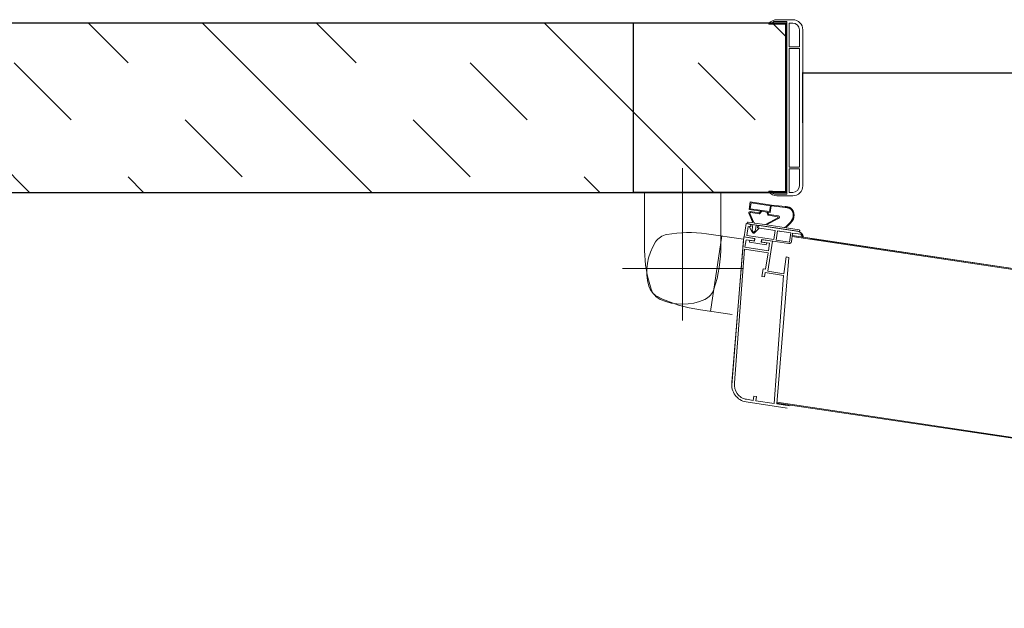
# Model space of a CAD drawing. Header units: millimetres. Extents: x 251300 to 581040, y -9130 to 111283.
# Tile 44 of 57: x 271361 to 271943, y 58611 to 58959. Entities that reach past the tile are written whole.
import ezdxf

# ---------------------------------------------------------------- set-up
doc = ezdxf.new("R2010")
doc.units = ezdxf.units.MM
doc.layers.add('APPARAAT1', color=2, linetype='Continuous', lineweight=25)
doc.layers.add('APPARAAT5', color=7, linetype='Continuous', lineweight=5)
doc.styles.get("Standard").update_dxf_attribs({"font": 'arial.ttf'})
doc.dimstyles.get("Standard").update_dxf_attribs({"dimtxt": 0.18, "dimasz": 0.18, "dimexe": 0.18, "dimexo": 0.0625, "dimgap": 0.09, "dimtad": 0, "dimtih": 1, "dimtoh": 1, "dimdec": 4, "dimzin": 0, "dimdsep": 46, "dimtxsty": 'Standard', "dimcen": 0.09, "dimadec": 0, "dimazin": 0, "dimtfac": 1, "dimtdec": 4, "dimtofl": 0, "dimtmove": 0, "dimatfit": 3, "dimfxl": 1, "dimtolj": 1, "dimtzin": 0, "dimarcsym": 0})

# ---------------------------------------------------------------- blocks, each defined once
blk = doc.blocks.new('*D14')
at = {"layer": 'APPARAAT5', "color": 0, "lineweight": -2, "ltscale": 3, "transparency": 16777216}
for p, q in [((-90, 5.899), (-90, 2.92)), ((-10, 5.899), (-10, 2.92)), ((-89.991, 2.929), (-50.027, 2.929)), ((-10.009, 2.929), (-49.973, 2.929))]:
    blk.add_line(p, q, dxfattribs=at)
at = {"layer": 'APPARAAT5', "color": 0, "ltscale": 3, "transparency": 16777216}
for points in [[(-89.991, 2.931), (-89.991, 2.928), (-90, 2.929)], [(-10.009, 2.931), (-10.009, 2.928), (-10, 2.929)]]:
    blk.add_solid(points, dxfattribs=at)
at = {"layer": 'Defpoints', "color": 0, "ltscale": 3, "transparency": 16777216}
for p in [(-90, 5.902), (-10, 5.902), (-10, 2.929)]:
    blk.add_point(p, dxfattribs=at)
at = {"layer": 'APPARAAT5', "color": 0, "ltscale": 3, "transparency": 16777216, "insert": (-50, 2.929), "char_height": 0.009, "attachment_point": 5}
blk.add_mtext('\\A1;80.0000', dxfattribs=at)
blk = doc.blocks.new('*U42')
at = {"layer": 'APPARAAT5'}
h = blk.add_hatch(dxfattribs=at)
h.set_pattern_fill('INSUL', color=256, scale=15, angle=45)
h.set_pattern_definition([(45, (744.09, 0), (-101.028, 101.028), []), (45, (710.41, 33.68), (-101.028, 101.028), [47.625, -47.625]), (45, (676.73, 67.35), (-101.028, 101.028), [47.625, -47.625])])
h.paths.add_polyline_path([(1034.09, 0), (0, 0), (0, 100), (1034.09, 100)])
at = {"layer": 'APPARAAT1'}
blk.add_lwpolyline([(1034.09, 0), (0, 0), (0, 100), (1034.09, 100)], close=True, dxfattribs=at)
blk = doc.blocks.new('*U13')
at = {"layer": 'APPARAAT1'}
for p, q in [((-9.05, 10), (0, 10)), ((0, 10), (0, 0)), ((-9.05, 0), (0, 0))]:
    blk.add_line(p, q, dxfattribs=at)
at = {"layer": 'APPARAAT5', "ltscale": 3}
for p, q in [((-89.57113, 34.49878), (-8.47193, 22.38091)), ((-8.46368, 22.43529), (-89.56289, 34.55316)), ((-90.45496, 24.66408), (-9.37556, 12.54921)), ((-10.4542, 12.71268), (-90.45496, 24.66408)), ((-9.36783, 12.60022), (-90.44723, 24.71508)), ((-6.65404, 22.36332), (-9.07087, 22.72959)), ((-8.4562, 22.48472), (-9.20762, 22.5986)), ((-9.17087, 13.83303), (-8.4562, 22.48472)), ((-8.85774, 14.89813), (-8.30789, 22.46225)), ((-7.22031, 22.29742), (-8.30789, 22.46225)), ((-7.25777, 22.05024), (-7.22031, 22.29742)), ((-7.072, 22.27495), (-7.10946, 22.02777)), ((-6.67652, 22.21501), (-7.072, 22.27495)), ((-7.10946, 22.02777), (-7.25777, 22.05024)), ((-6.56277, 13.35686), (-5.96348, 21.24724)), ((-5.81517, 21.22477), (-6.52235, 12.62251)), ((-6.50049, 12.76676), (-5.79631, 21.36947)), ((-2.8964, 8.56934), (-2.89639, 17.56934)), ((-5.82621, 17.21596), (-3.94766, 16.93126)), ((-5.21152, 12.57142), (-4.53724, 17.02061)), ((-8.87272, 14.79926), (-9.02256, 13.81055)), ((-7.93345, 14.65691), (-8.87272, 14.79926)), ((-7.77016, 14.73331), (-8.85774, 14.89813)), ((-8.20316, 12.87724), (-7.93345, 14.65691)), ((-7.77016, 14.73331), (-7.7327, 14.98049)), ((-7.58439, 14.95801), (-7.7327, 14.98049)), ((-7.58439, 14.95801), (-7.65182, 14.51309)), ((-7.80012, 14.53557), (-7.94697, 13.56663)), ((-7.65182, 14.51309), (-7.80012, 14.53557)), ((0.65361, 14.49999), (-6.44639, 14.49999)), ((-9.02256, 13.81055), (-9.17087, 13.83303)), ((-7.96495, 13.44799), (-8.03238, 13.00307)), ((-6.58075, 13.23821), (-7.96495, 13.44799)), ((-6.56277, 13.35686), (-7.94697, 13.56663)), ((-0.6464, 9.99999), (-0.64639, 13.42238)), ((-9.39803, 12.40091), (-9.32012, 12.91503)), ((-9.29916, 12.38592), (-9.21675, 12.92971)), ((-8.42578, 12.80984), (-9.21675, 12.92971)), ((-7.55556, 12.7791), (-9.17211, 13.02409)), ((-8.50819, 12.26605), (-8.42578, 12.80984)), ((-7.62971, 12.79033), (-8.20316, 12.87724)), ((-7.60723, 12.93864), (-8.03238, 13.00307)), ((-7.84948, 12.97536), (-7.83149, 13.094)), ((-7.53309, 12.92741), (-7.84948, 12.97536)), ((-6.84278, 12.94416), (-7.83149, 13.094)), ((-7.55556, 12.7791), (-7.53309, 12.92741)), ((-7.54851, 12.85894), (-7.55001, 12.84905)), ((-7.16997, 12.72066), (-7.14749, 12.86897)), ((-7.15452, 12.78911), (-7.15303, 12.799)), ((-6.86076, 12.82552), (-7.14749, 12.86897)), ((-6.64818, 12.79329), (-7.07333, 12.85772)), ((-6.86076, 12.82552), (-6.84278, 12.94416)), ((-6.64818, 12.79329), (-6.58075, 13.23821)), ((-5.1464, 12.24629), (-5.14639, 13.1)), ((-9.99841, 12.6436), (-10.03448, 12.64907)), ((-9.99841, 12.6436), (-9.87257, 12.47282)), ((-9.39803, 12.40091), (-9.87257, 12.47282)), ((-6.75105, 11.84763), (-9.76661, 12.30464)), ((-7.47275, 11.95741), (-9.69651, 12.29443)), ((-9.25243, 12.22713), (-9.69651, 12.29443)), ((-8.50819, 12.26605), (-9.29916, 12.38592)), ((-8.50819, 12.26605), (-8.70594, 12.29602)), ((-8.35989, 12.24357), (-8.27748, 12.78736)), ((-7.32174, 12.08624), (-8.35989, 12.24357)), ((-6.69554, 12.54762), (-8.27748, 12.78736)), ((-7.39353, 12.1291), (-7.15683, 12.37289)), ((-7.2454, 11.92255), (-7.20144, 12.21259)), ((-7.17432, 12.26727), (-7.0963, 12.34762)), ((-6.53225, 12.62402), (-7.16997, 12.72066)), ((-6.52235, 12.62251), (-7.0958, 12.70942)), ((-7.01341, 12.24288), (-7.06412, 12.34274)), ((-6.84498, 12.04597), (-6.99882, 12.34894)), ((-6.77795, 12.00383), (-6.69554, 12.54762)), ((-6.65212, 11.83305), (-6.53225, 12.62402)), ((-6.50049, 12.76676), (-4.30319, 12.43376)), ((-5.1464, 10), (-5.1464, 12.24629)), ((-9.02605, 12.09126), (-9.7816, 12.20577)), ((-7.87878, 11.91739), (-8.90495, 12.07291)), ((-7.87464, 11.89924), (-8.59804, 11.51693)), ((-7.79722, 11.89151), (-8.52782, 11.50429)), ((-7.14906, 11.80681), (-7.76156, 11.89963)), ((-7.32174, 12.08623), (-7.38218, 12.09539)), ((-7.34427, 11.93753), (-7.32174, 12.08623)), ((-7.32474, 12.06647), (-7.32174, 12.08624)), ((-7.10083, 11.76553), (-6.87815, 11.24245)), ((-7.04766, 11.89258), (-7.0037, 12.18262)), ((-7.0249, 11.74425), (-6.80223, 11.22416)), ((-6.76603, 11.74876), (-6.9918, 11.78297)), ((-6.94879, 11.8776), (-6.92625, 12.0263)), ((-6.92925, 12.00653), (-6.92626, 12.02631)), ((-6.77795, 12.00383), (-6.92626, 12.02631)), ((-6.86581, 12.01714), (-6.92625, 12.0263)), ((-6.65212, 11.83305), (-6.8202, 11.85852)), ((-8.00761, 11.30478), (-8.56911, 11.38988)), ((-7.97157, 11.34989), (-8.51128, 11.43169)), ((-8.13468, 10.79309), (-8.07475, 11.18853)), ((-8.08525, 10.78555), (-8.0328, 11.1316)), ((-7.92644, 11.16605), (-8.07475, 11.18853)), ((-6.8859, 10.95779), (-8.0328, 11.1316)), ((-7.92644, 11.16605), (-7.96854, 11.27358)), ((-7.86936, 11.1574), (-7.93251, 11.31869)), ((-7.57275, 11.11245), (-7.86936, 11.1574)), ((-7.57275, 11.11245), (-7.46464, 11.24778)), ((-7.51566, 11.1038), (-7.4436, 11.19402)), ((-6.82897, 10.99973), (-7.51566, 11.1038)), ((-7.41809, 11.26601), (-6.92229, 11.19087)), ((-6.87945, 11.13381), (-7.39704, 11.21225)), ((-8.14218, 10.74361), (-8.97664, 10.83284)), ((-8.13468, 10.79309), (-8.97132, 10.88255)), ((-6.8964, 10.55481), (-8.14218, 10.74361)), ((-6.93834, 10.61174), (-8.08525, 10.78555)), ((-6.93834, 10.61174), (-6.8859, 10.95779)), ((-6.8964, 10.55481), (-6.82897, 10.99973)), ((-8.47233, 10.2), (-9.4, 10.2)), ((-9.2, 10), (-9.4, 10)), ((-9.2, 10), (-9.2, 8.6)), ((-9.05, -0.1), (-9.05, 10.1)), ((-8.33, 10.1), (-9.05, 10.1)), ((-9.00001, 10), (-9.00001, 0)), ((-9.00001, 9.945), (-8.2, 9.945)), ((-8.2, 9.97), (-8.2, 9.93)), ((-8, 9.93), (-8.2, 9.93)), ((-8, 9.97), (-8, 9.93)), ((-10, 0.4), (-10, 9.6)), ((-9.8, 8.6), (-9.8, 9.6)), ((-9.2, 8.6), (-9.8, 8.6)), ((-9.2, 8.5), (-9.8, 8.5)), ((-9.8, 1.5), (-9.8, 8.5)), ((-9.2, 1.5), (-9.2, 8.5)), ((-9.2, 1.5), (-9.8, 1.5)), ((-9.2, 1.4), (-9.8, 1.4)), ((-9.8, 0.4), (-9.8, 1.4)), ((-9.2, 0), (-9.2, 1.4)), ((-8.2, 0.07), (-9.00001, 0.07)), ((-8, 0.07), (-8.2, 0.07)), ((-8.2, 0.03), (-8.2, 0.07)), ((-8, 0.03), (-8, 0.07)), ((-9.4, 0), (-9.2, 0)), ((-8.47234, -0.2), (-9.4, -0.2)), ((-8.33, -0.1), (-9.05, -0.1))]:
    blk.add_line(p, q, dxfattribs=at)
for centre, radius, start, end in [((-6.80388, 21.37461), 0.85, 351.382367, 81.382367), ((-6.80388, 21.37461), 1, 351.382367, 81.382367), ((-4.95847, 9.18569), 7.81125, 63.036785, 82.564814), ((-3.80188, 15.40501), 1, 114.3043093, 161.6543683), ((-2.89639, 13.39999), 3.2, 65.6955773, 114.3043093), ((-1.99091, 15.40501), 1, 18.3455303, 65.6955773), ((2.66319, 13.26118), 7.81125, 161.6543683, 181.1823973), ((-1.87013, 15.25654), 1, 15.686726, 63.036785), ((-8.45598, 13.26119), 7.81125, 1.1823973, 18.3455303), ((-3.98819, 14.66171), 3.2, 327.077994, 15.686726), ((-9.19158, 12.89556), 0.13, 81.382367, 171.382367), ((-7.61922, 12.85954), 0.07, 261.382367, 351.382367), ((-7.61772, 12.86943), 0.07, 351.382367, 81.382367), ((-7.08382, 12.78851), 0.07, 81.382367, 171.382367), ((-2.14148, 13.46602), 1, 279.727947, 327.077994), ((-9.63657, 12.68991), 0.4, 185.859879, 261.382367), ((-9.7741, 12.2552), 0.05, 81.382367, 261.382367), ((-7.10257, 12.19761), 0.1, 135.844689, 171.382367), ((-7.08509, 12.30322), 0.1, 81.382367, 135.844689), ((-7.08531, 12.77863), 0.07, 171.382367, 261.382367), ((-7.08195, 12.33369), 0.02, 26.920045, 135.844689), ((-7.08798, 12.30366), 0.1, 26.920045, 81.382367), ((-7.10257, 12.19761), 0.1, 351.382367, 26.920045), ((-3.29238, 20.17933), 7.81125, 262.564814, 279.727947), ((-9.02904, 12.07149), 0.02, 319.752911, 81.382372), ((-8.91245, 12.02348), 0.05, 81.382367, 139.724222), ((-7.88027, 11.90751), 0.01, 304.281929, 81.382367), ((-7.76906, 11.8502), 0.05, 81.382367, 124.281929), ((-7.45327, 12.08595), 0.13, 261.382367, 351.382367), ((-7.37918, 12.11517), 0.02, 135.844689, 261.382367), ((-7.15805, 11.74748), 0.06, 17.504491, 81.382367), ((-6.9963, 11.75331), 0.03, 81.382367, 197.579652), ((-6.80072, 11.98705), 0.13, 171.382367, 261.382367), ((-6.86281, 12.03691), 0.02, 261.382367, 26.920045), ((-6.75854, 11.79819), 0.05, 261.382367, 81.382367), ((-8.55862, 11.45909), 0.07, 124.281929, 261.382367), ((-8.50529, 11.47123), 0.04, 124.281929, 261.382367), ((-8.0151, 11.25535), 0.05, 21.382367, 81.382367), ((-7.97907, 11.30046), 0.05, 21.382367, 81.382367), ((-7.42558, 11.21658), 0.05, 81.382367, 141.382367), ((-7.40453, 11.16281), 0.05, 81.382367, 141.382367), ((-6.9163, 11.23042), 0.04, 261.382367, 17.504491), ((-6.86896, 11.20302), 0.07, 261.382367, 17.579652), ((-9.4, 9.6), 0.6, 89.9999463, 179.9999463), ((-9.4, 9.6), 0.4, 89.9999463, 179.9999463), ((-8.47233, 9.6), 0.6, 38.0730703, 89.9999463), ((-8.33, 9.97), 0.13, 359.9999463, 89.9999463), ((-9.4, 0.4), 0.6, 179.9999463, 269.9999463), ((-9.4, 0.4), 0.4, 179.9999463, 269.9999463), ((-8.47233, 0.4), 0.6, 269.9999463, 321.9268233), ((-8.33, 0.03), 0.13, 269.9999463, 359.9999463)]:
    blk.add_arc(centre, radius, start, end, dxfattribs=at)
at = {"layer": 'APPARAAT5', "ltscale": 3, "end_tangent": (-0.9943319, 0.10632065)}
for points, start_tangent in [([(-9.01378, 12.05857), (-9.01503, 12.05739), (-9.01769, 12.05501), (-9.02167, 12.05148), (-9.0269, 12.04686), (-9.0333, 12.0412), (-9.0408, 12.03455), (-9.05879, 12.01853), (-9.08027, 11.99922), (-9.10463, 11.97707), (-9.13126, 11.9525), (-9.15957, 11.92596), (-9.21879, 11.86871), (-9.27746, 11.80878), (-9.30507, 11.77891), (-9.33074, 11.74968), (-9.37413, 11.69463), (-9.40696, 11.64377), (-9.43105, 11.59526), (-9.44823, 11.5472), (-9.46038, 11.49772), (-9.46514, 11.47186), (-9.46933, 11.44494), (-9.47297, 11.41694), (-9.47586, 11.38802), (-9.47866, 11.32812), (-9.47616, 11.26663), (-9.46681, 11.20496), (-9.44905, 11.1445), (-9.42212, 11.08668), (-9.38816, 11.03299), (-9.36943, 11.00818), (-9.35002, 10.98497), (-9.33027, 10.96356), (-9.31053, 10.94415), (-9.29117, 10.92691), (-9.27203, 10.9119), (-9.25156, 10.8988), (-9.22802, 10.88721), (-9.19962, 10.87676), (-9.16463, 10.86705), (-9.12127, 10.85769), (-9.09644, 10.85309), (-9.07075, 10.84866), (-9.04538, 10.8445), (-9.02151, 10.84073), (-9.01052, 10.83903), (-9.00035, 10.83747), (-8.99115, 10.83607), (-8.98307, 10.83484), (-8.97626, 10.83379), (-8.97087, 10.83294), (-8.96875, 10.8326), (-8.96705, 10.83231), (-8.96577, 10.83207), (-8.9653, 10.83198), (-8.9651, 10.83194), (-8.96494, 10.8319), (-8.9647, 10.83183), (-8.96462, 10.83181), (-8.96458, 10.83178), (-8.96456, 10.83177), (-8.96457, 10.83175), (-8.96462, 10.83174), (-8.9647, 10.83173), (-8.9648, 10.83173), (-8.96494, 10.83173), (-8.96532, 10.83175), (-8.96583, 10.83178), (-8.96647, 10.83183), (-8.96724, 10.83189), (-8.96815, 10.83197), (-8.9704, 10.83219), (-8.97322, 10.83248), (-8.97664, 10.83284)], (-0.68894731, -0.72481143)), ([(-8.95059, 12.0558), (-8.95064, 12.05577), (-8.95069, 12.05572), (-8.95076, 12.05566), (-8.95097, 12.05548), (-8.95126, 12.05524), (-8.95163, 12.05493), (-8.95208, 12.05455), (-8.95322, 12.05359), (-8.95467, 12.05237), (-8.95641, 12.05089), (-8.95844, 12.04917), (-8.96076, 12.0472), (-8.96335, 12.04499), (-8.9662, 12.04256), (-8.97267, 12.03701), (-8.98011, 12.0306), (-8.98843, 12.02338), (-8.99759, 12.0154), (-9.00751, 12.0067), (-9.01813, 11.99732), (-9.02938, 11.98732), (-9.05351, 11.96563), (-9.07937, 11.94199), (-9.10643, 11.91678), (-9.13415, 11.89037), (-9.16202, 11.86312), (-9.18951, 11.83542), (-9.24119, 11.78013), (-9.26433, 11.75328), (-9.28496, 11.72746), (-9.30263, 11.70299), (-9.31767, 11.6796), (-9.33095, 11.6566), (-9.34333, 11.63335), (-9.3557, 11.60914), (-9.36842, 11.58368), (-9.38091, 11.55726), (-9.39252, 11.53029), (-9.41137, 11.47553), (-9.42409, 11.4193), (-9.43056, 11.36176), (-9.4306, 11.30387), (-9.42414, 11.24643), (-9.41125, 11.19008), (-9.392, 11.13553), (-9.36625, 11.08373), (-9.35083, 11.0592), (-9.33374, 11.03583), (-9.31505, 11.01386), (-9.2947, 10.99353), (-9.27227, 10.97514), (-9.26012, 10.96676), (-9.24744, 10.95897), (-9.2219, 10.9451), (-9.20973, 10.93903), (-9.19824, 10.93351), (-9.18692, 10.92845), (-9.1752, 10.92377), (-9.14812, 10.91512), (-9.11224, 10.90676), (-9.09007, 10.90252), (-9.06624, 10.89834), (-9.04204, 10.89435), (-9.01876, 10.89068), (-9.00787, 10.889), (-8.99771, 10.88746), (-8.98842, 10.88605), (-8.98018, 10.88481), (-8.97315, 10.88374), (-8.97014, 10.88328), (-8.96748, 10.88286), (-8.96521, 10.8825), (-8.96335, 10.8822), (-8.96257, 10.88206), (-8.96191, 10.88195), (-8.96135, 10.88184), (-8.96091, 10.88175), (-8.96058, 10.88168), (-8.96037, 10.88162), (-8.96029, 10.88158), (-8.96032, 10.88155), (-8.96048, 10.88154), (-8.96078, 10.88155), (-8.9612, 10.88157), (-8.96175, 10.88161), (-8.96208, 10.88163), (-8.96245, 10.88166), (-8.96328, 10.88174), (-8.96425, 10.88183), (-8.96537, 10.88194), (-8.96804, 10.88221), (-8.97132, 10.88255)], (-0.27811836, 0.96054681))]:
    blk.add_spline(points, degree=3, dxfattribs=dict(at, start_tangent=start_tangent))
at = {"layer": 'APPARAAT5', "ltscale": 3}
dim = blk.add_linear_dim(base=(-10, 2.92917), p1=(-90, 5.90248), p2=(-10, 5.90248), angle=0, dimstyle='Standard', override={"dimscale": 0.05}, dxfattribs=at)
dim.commit()
dim.dimension.update_dxf_attribs({"geometry": '*D14', "text_midpoint": (-50, 2.92917)})

msp = doc.modelspace()

# ---------------------------------------------------------------- block references
at = {"layer": 'APPARAAT1', "xscale": 10, "yscale": 10, "zscale": 10, "rotation": 180}
msp.add_blockref('*U13', (271723.64, 58956.7), dxfattribs=at)
at = {"layer": 'APPARAAT5', "xscale": -1}
msp.add_blockref('*U42', (271813.64, 58856.7), dxfattribs=at)

doc.saveas('drawing.dxf')
